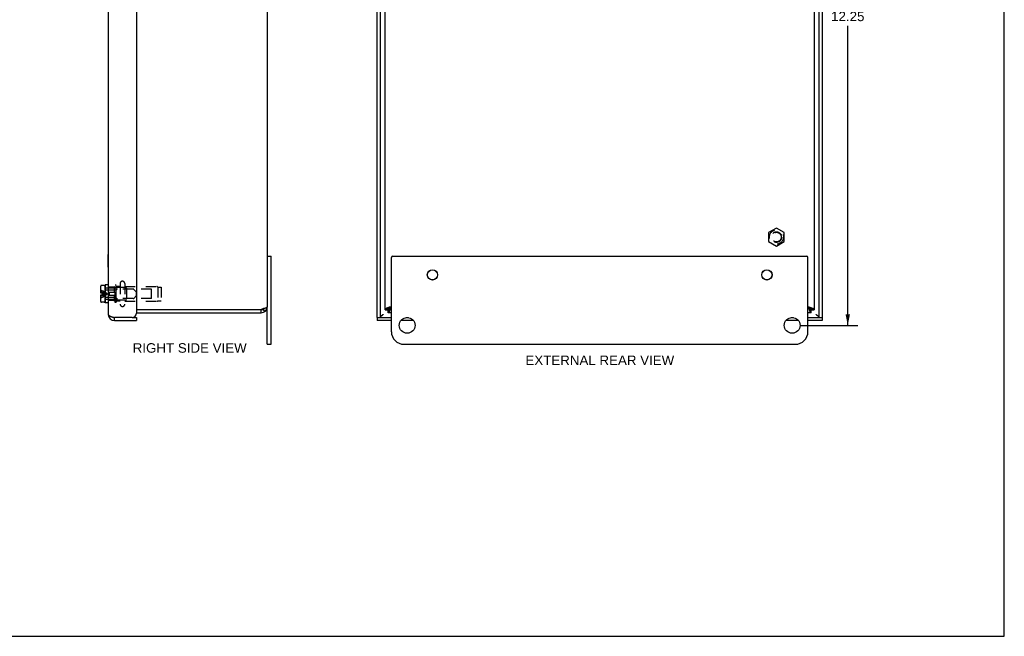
# Model space of a CAD drawing. Header units: inches. Extents: x 0 to 37.8, y 0 to 24.4.
# Tile 5 of 6: x 18.3 to 37.8, y 0 to 12.2. Entities that reach past the tile are written whole.
import ezdxf

# ---------------------------------------------------------------- set-up
doc = ezdxf.new("R2010")
doc.units = ezdxf.units.IN
doc.header["$LTSCALE"] = 2.077778
doc.header["$MEASUREMENT"] = 0
doc.linetypes.add('HIDDEN', pattern=[0.2, 0.1, -0.1])
doc.layers.get('0').update_dxf_attribs({"linetype": 'CONTINUOUS'})
for name, color, linetype in [('06___PRT_ALL_SURFS', 7, 'CONTINUOUS'), ('DEFAULT_2', 8, 'HIDDEN'), ('DIMENSIONS', 7, 'CONTINUOUS')]:
    doc.layers.add(name, color=color, linetype=linetype)
doc.styles.get("Standard").update_dxf_attribs({"font": 'arial.ttf'})
doc.dimstyles.new('DIMSTYLE_3', dxfattribs={"dimtxt": 0.188889, "dimasz": 0.222222, "dimexe": 0.09, "dimexo": 0.07, "dimgap": 0.0425, "dimtad": 0, "dimtih": 1, "dimtoh": 1, "dimzin": 4, "dimdsep": 46, "dimtxsty": 'Standard', "dimblk": '_FILLED', "dimblk1": '_FILLED', "dimblk2": '_FILLED', "dimcen": 0.09, "dimazin": 1, "dimtfac": 1, "dimtofl": 0, "dimtmove": 0, "dimatfit": 3, "dimldrblk": '_FILLED', "dimfxl": 0, "dimtolj": 1, "dimtzin": 4, "dimarcsym": 0})

# ---------------------------------------------------------------- blocks, each defined once
blk = doc.blocks.new('_FILLED')
at = {"color": 0, "linetype": 'ByBlock'}
blk.add_solid([(0, 0), (-1, 0.2), (-1, -0.2)], dxfattribs=at)
blk = doc.blocks.new('*D6')
at = {"layer": 'DIMENSIONS', "color": 2, "linetype": 'Continuous'}
for p, q in [((33.733, 18.413), (34.878, 18.413)), ((34.678, 18.413), (34.678, 12.477)), ((34.678, 6.163), (34.678, 12.099)), ((33.733, 6.163), (34.878, 6.163))]:
    blk.add_line(p, q, dxfattribs=at)
at = {"layer": 'DIMENSIONS', "color": 2, "linetype": 'Continuous', "xscale": 0.2222222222, "yscale": 0.2222222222, "zscale": 0.2222222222}
for p, rotation in [((34.678, 18.413), 90), ((34.678, 6.163), 270)]:
    blk.add_blockref('_FILLED', p, dxfattribs=dict(at, rotation=rotation))
at = {"layer": 'DIMENSIONS', "color": 2, "linetype": 'Continuous', "insert": (34.678, 12.382), "char_height": 0.1889, "width": 0.66006, "attachment_point": 2, "line_spacing_factor": 0.9}
blk.add_mtext('12.25', dxfattribs=at)

msp = doc.modelspace()

# ---------------------------------------------------------------- linework, layer by layer
at = {"color": 7, "linetype": 'Continuous'}
for p, q in [((37.7778, 0), (37.7778, 24.4444)), ((25.4186, 18.2591), (25.4186, 6.3166)), ((34.1111, 6.3166), (34.1111, 18.2591)), ((20.03, 7.5696), (20.034, 7.5696)), ((20.03, 7.3136), (20.03, 7.5696)), ((23.182, 7.5378), (23.257, 7.5378)), ((20.03, 7.3136), (20.034, 7.3136)), ((19.8835, 6.8043), (19.8835, 6.9398)), ((19.9515, 6.9548), (19.8985, 6.9548)), ((19.9665, 6.9398), (19.9665, 6.6358)), ((19.9715, 6.8608), (19.9665, 6.8608)), ((20.034, 6.9688), (19.9715, 6.9688)), ((19.9715, 6.9688), (19.9715, 6.6068)), ((19.9165, 6.8043), (19.8835, 6.8043)), ((19.8835, 6.7713), (19.9165, 6.7713)), ((19.8835, 6.6358), (19.8835, 6.7713)), ((19.9165, 6.7713), (19.9165, 6.8043)), ((19.9715, 6.7148), (19.9665, 6.7148)), ((19.9515, 6.6208), (19.8985, 6.6208)), ((20.034, 6.6068), (19.9715, 6.6068)), ((23.0583, 6.4128), (23.0583, 6.4728)), ((23.062, 6.4728), (23.0585, 6.4728)), ((23.062, 6.4128), (23.062, 6.4728)), ((23.1328, 6.436), (23.0974, 6.4844)), ((23.1325, 6.4968), (23.1066, 6.4968)), ((23.182, 5.7878), (23.182, 6.5328)), ((25.5148, 6.4777), (25.5748, 6.4777)), ((25.5148, 6.4728), (25.5807, 6.4728)), ((25.5377, 6.4968), (25.5863, 6.4968)), ((25.5745, 6.4128), (25.5745, 6.4728)), ((25.5796, 6.4128), (25.5796, 6.4728)), ((25.5988, 6.436), (25.5988, 6.4844)), ((25.6154, 6.5202), (25.6127, 6.5184)), ((25.6181, 6.522), (25.6154, 6.5202)), ((25.6208, 6.5238), (25.6181, 6.522)), ((25.6236, 6.5256), (25.6208, 6.5238)), ((25.6231, 6.5148), (25.6249, 6.5175)), ((25.6278, 6.5283), (25.6236, 6.5256)), ((25.6249, 6.5175), (25.6267, 6.5202)), ((25.6267, 6.5202), (25.6294, 6.5244)), ((25.6348, 6.5328), (25.6278, 6.5283)), ((25.6294, 6.5244), (25.6348, 6.5328)), ((33.8948, 6.5328), (33.9005, 6.5292)), ((33.8948, 6.5328), (33.8993, 6.5258)), ((33.8993, 6.5258), (33.902, 6.5216)), ((33.9005, 6.5292), (33.9033, 6.5274)), ((33.902, 6.5216), (33.9038, 6.5189)), ((33.9033, 6.5274), (33.9061, 6.5256)), ((33.9038, 6.5189), (33.9056, 6.5161)), ((33.9056, 6.5161), (33.9074, 6.5134)), ((33.9061, 6.5256), (33.9088, 6.5238)), ((33.9074, 6.5134), (33.9092, 6.5108)), ((33.9088, 6.5238), (33.9116, 6.522)), ((33.9116, 6.522), (33.9142, 6.5202)), ((33.9309, 6.436), (33.9309, 6.4844)), ((33.9919, 6.4968), (33.9434, 6.4968)), ((33.95, 6.4128), (33.95, 6.4728)), ((33.9548, 6.4787), (33.9548, 6.4728)), ((34.0148, 6.4777), (33.9548, 6.4777)), ((33.9551, 6.4128), (33.9551, 6.4728)), ((20.154, 6.2566), (20.154, 6.3166)), ((20.504, 6.3166), (20.594, 6.3166)), ((20.594, 6.3166), (20.594, 6.2566)), ((25.3586, 6.3166), (25.6398, 6.3166)), ((25.3586, 6.3166), (25.3586, 6.2566)), ((25.9259, 6.3166), (25.9787, 6.3166)), ((33.5509, 6.3166), (33.6037, 6.3166)), ((33.8898, 6.3166), (34.1711, 6.3166)), ((34.1711, 6.3166), (34.1711, 6.2566)), ((23.182, 5.7878), (23.257, 5.7878)), ((0, 0), (37.7778, 0))]:
    msp.add_line(p, q, dxfattribs=at)
at = {"color": 3, "linetype": 'Continuous'}
for p, q in [((20.034, 18.1991), (20.034, 6.3766)), ((20.594, 18.1691), (20.594, 6.4066)), ((25.3586, 6.3166), (25.3586, 18.2591)), ((34.1711, 18.2591), (34.1711, 6.3166)), ((23.182, 18.0428), (23.182, 6.5328)), ((25.5148, 6.4728), (25.5148, 18.1028)), ((34.0148, 18.1028), (34.0148, 6.4728)), ((23.257, 5.7878), (23.257, 7.5378)), ((25.6398, 6.0378), (25.6398, 7.5068)), ((25.6708, 7.5378), (33.8588, 7.5378)), ((33.8898, 6.0378), (33.8898, 7.5068)), ((23.0585, 6.4728), (20.594, 6.4728)), ((25.5784, 6.5141), (25.5746, 6.5127)), ((25.5823, 6.5155), (25.5784, 6.5141)), ((25.5862, 6.5169), (25.5823, 6.5155)), ((25.5902, 6.5183), (25.5862, 6.5169)), ((25.5943, 6.5197), (25.5902, 6.5183)), ((25.5984, 6.521), (25.5943, 6.5197)), ((25.6026, 6.5224), (25.5984, 6.521)), ((25.6089, 6.5245), (25.6026, 6.5224)), ((25.6175, 6.5273), (25.6089, 6.5245)), ((25.6161, 6.4766), (25.6175, 6.4804)), ((25.6175, 6.4804), (25.6189, 6.4844)), ((25.6189, 6.4844), (25.6202, 6.4884)), ((25.6202, 6.4884), (25.6216, 6.4924)), ((25.6216, 6.4924), (25.623, 6.4965)), ((25.623, 6.4965), (25.6244, 6.5007)), ((25.6244, 6.5007), (25.6265, 6.507)), ((25.6265, 6.507), (25.6293, 6.5155)), ((25.6293, 6.5155), (25.6348, 6.5328)), ((33.8948, 6.5328), (33.9057, 6.5294)), ((33.9031, 6.507), (33.9052, 6.5007)), ((33.9052, 6.5007), (33.9066, 6.4965)), ((33.9057, 6.5294), (33.9122, 6.5273)), ((33.9066, 6.4965), (33.908, 6.4924)), ((33.908, 6.4924), (33.9094, 6.4884)), ((33.9094, 6.4884), (33.9108, 6.4844)), ((33.9108, 6.4844), (33.9121, 6.4804)), ((33.9121, 6.4804), (33.9135, 6.4766)), ((33.9122, 6.5273), (33.9186, 6.5252)), ((33.9135, 6.4766), (33.9149, 6.4728)), ((33.9186, 6.5252), (33.9228, 6.5238)), ((33.9228, 6.5238), (33.927, 6.5224)), ((33.927, 6.5224), (33.9312, 6.521)), ((33.9374, 6.519), (33.9414, 6.5176)), ((33.9414, 6.5176), (33.9454, 6.5162)), ((33.9454, 6.5162), (33.9493, 6.5148)), ((20.504, 6.3166), (20.154, 6.3166)), ((20.154, 6.2566), (20.594, 6.2566)), ((20.594, 6.4128), (23.062, 6.4128)), ((25.6398, 6.2566), (25.3586, 6.2566)), ((25.6398, 6.4128), (25.5745, 6.4128)), ((26.0768, 6.2566), (25.8278, 6.2566)), ((33.7018, 6.2566), (33.4528, 6.2566)), ((33.9551, 6.4128), (33.8898, 6.4128)), ((34.1711, 6.2566), (33.8898, 6.2566)), ((25.8898, 5.7878), (33.6398, 5.7878))]:
    msp.add_line(p, q, dxfattribs=at)
for points in [[(23.062, 6.4777), (23.063, 6.4785), (23.064, 6.4793), (23.0651, 6.4802), (23.0662, 6.481), (23.0673, 6.4818), (23.0685, 6.4826), (23.0696, 6.4833), (23.0708, 6.4841), (23.0721, 6.4848), (23.0733, 6.4856), (23.0746, 6.4863), (23.0759, 6.487), (23.0772, 6.4876), (23.0785, 6.4883), (23.0798, 6.4889), (23.0812, 6.4896), (23.0826, 6.4902), (23.084, 6.4907), (23.0854, 6.4913), (23.0868, 6.4918), (23.0883, 6.4923), (23.0897, 6.4928), (23.0911, 6.4933), (23.0926, 6.4937), (23.0941, 6.4942), (23.0955, 6.4946), (23.097, 6.4949), (23.0985, 6.4953), (23.1, 6.4956), (23.1014, 6.4959), (23.1029, 6.4962), (23.1044, 6.4965), (23.1059, 6.4967), (23.1073, 6.4969), (23.1088, 6.4971), (23.1103, 6.4973), (23.1117, 6.4974), (23.1132, 6.4976), (23.1147, 6.4977), (23.1161, 6.4977), (23.1175, 6.4978), (23.1189, 6.4978), (23.12, 6.4978)], [(23.12, 6.4978), (23.1204, 6.4978), (23.1218, 6.4978), (23.1232, 6.4978), (23.1245, 6.4977), (23.1259, 6.4976), (23.1272, 6.4975), (23.1286, 6.4974), (23.1299, 6.4972), (23.1312, 6.497), (23.1325, 6.4968)], [(23.182, 6.5328), (23.182, 6.5321), (23.1819, 6.5314), (23.1818, 6.5307), (23.1817, 6.53), (23.1815, 6.5294), (23.1813, 6.5287), (23.181, 6.528), (23.1807, 6.5273), (23.1804, 6.5266), (23.18, 6.5259), (23.1796, 6.5252), (23.1792, 6.5245), (23.1787, 6.5238), (23.1781, 6.5231), (23.1776, 6.5224), (23.177, 6.5217), (23.1763, 6.521), (23.1757, 6.5204), (23.1749, 6.5197), (23.1742, 6.519), (23.1734, 6.5183), (23.1726, 6.5176), (23.1717, 6.5169), (23.1708, 6.5162), (23.1699, 6.5155), (23.1689, 6.5148), (23.1679, 6.5141), (23.1669, 6.5134), (23.1658, 6.5127), (23.1647, 6.512), (23.1635, 6.5113), (23.1624, 6.5107), (23.1612, 6.51), (23.1599, 6.5093), (23.1586, 6.5086), (23.1573, 6.5079), (23.156, 6.5072), (23.1546, 6.5065), (23.1532, 6.5058), (23.1518, 6.5051), (23.1503, 6.5044), (23.1489, 6.5037), (23.1473, 6.503), (23.1458, 6.5023), (23.1442, 6.5017), (23.1426, 6.501), (23.141, 6.5003), (23.1394, 6.4996), (23.1377, 6.4989), (23.136, 6.4982), (23.1343, 6.4975), (23.1325, 6.4968)], [(25.5148, 6.4777), (25.5148, 6.4785), (25.5148, 6.4793), (25.5149, 6.4802), (25.5149, 6.481), (25.5149, 6.4818), (25.515, 6.4826), (25.5151, 6.4833), (25.5151, 6.4841), (25.5152, 6.4848), (25.5153, 6.4856), (25.5155, 6.4863), (25.5156, 6.487), (25.5158, 6.4876), (25.516, 6.4883), (25.5161, 6.4889), (25.5164, 6.4896), (25.5166, 6.4902), (25.5168, 6.4907), (25.5171, 6.4913), (25.5174, 6.4918), (25.5177, 6.4923), (25.5181, 6.4928), (25.5184, 6.4933), (25.5188, 6.4937), (25.5192, 6.4942), (25.5196, 6.4946), (25.52, 6.4949), (25.5205, 6.4953), (25.521, 6.4956), (25.5215, 6.4959), (25.522, 6.4962), (25.5226, 6.4965), (25.5231, 6.4967), (25.5237, 6.4969), (25.5243, 6.4971), (25.525, 6.4973), (25.5256, 6.4974), (25.5263, 6.4976), (25.527, 6.4977), (25.5277, 6.4977), (25.5284, 6.4978), (25.5292, 6.4978), (25.5298, 6.4978)], [(25.5298, 6.4978), (25.53, 6.4978), (25.5308, 6.4978), (25.5316, 6.4978), (25.5324, 6.4977), (25.5332, 6.4976), (25.5341, 6.4975), (25.535, 6.4974), (25.5359, 6.4972), (25.5368, 6.497), (25.5377, 6.4968)], [(25.5746, 6.5127), (25.5727, 6.512), (25.5709, 6.5113), (25.569, 6.5107), (25.5672, 6.51), (25.5655, 6.5093), (25.5637, 6.5086), (25.5619, 6.5079), (25.5602, 6.5072), (25.5585, 6.5065), (25.5569, 6.5058), (25.5552, 6.5051), (25.5536, 6.5044), (25.552, 6.5037), (25.5505, 6.503), (25.5489, 6.5023), (25.5474, 6.5017), (25.546, 6.501), (25.5445, 6.5003), (25.5431, 6.4996), (25.5417, 6.4989), (25.5403, 6.4982), (25.539, 6.4975), (25.5377, 6.4968)], [(25.5988, 6.436), (25.5994, 6.4373), (25.6001, 6.4386), (25.6008, 6.4399), (25.6015, 6.4413), (25.6022, 6.4427), (25.6029, 6.4442), (25.6036, 6.4457), (25.6043, 6.4472), (25.605, 6.4487), (25.6057, 6.4503), (25.6064, 6.4518), (25.6071, 6.4535), (25.6078, 6.4551), (25.6085, 6.4568), (25.6092, 6.4585), (25.6098, 6.4602), (25.6105, 6.4619), (25.6112, 6.4637), (25.6119, 6.4654), (25.6126, 6.4672), (25.6133, 6.4691), (25.614, 6.4709), (25.6147, 6.4728), (25.6161, 6.4766)], [(25.5988, 6.436), (25.599, 6.435), (25.5992, 6.4341), (25.5993, 6.4332), (25.5995, 6.4323), (25.5996, 6.4314), (25.5997, 6.4306), (25.5997, 6.4297), (25.5998, 6.4289), (25.5998, 6.4281), (25.5998, 6.4278)], [(25.6348, 6.5328), (25.6326, 6.5321), (25.6175, 6.5273)], [(33.8948, 6.5328), (33.8955, 6.5306), (33.8997, 6.5177)], [(33.8997, 6.5177), (33.9004, 6.5155), (33.9031, 6.507)], [(33.9149, 6.4728), (33.9156, 6.4709), (33.9163, 6.4691), (33.917, 6.4672), (33.9177, 6.4654), (33.9184, 6.4637), (33.9191, 6.4619), (33.9198, 6.4602), (33.9205, 6.4585), (33.9212, 6.4568), (33.9219, 6.4551), (33.9225, 6.4535), (33.9232, 6.4518), (33.9239, 6.4503), (33.9246, 6.4487), (33.9253, 6.4472), (33.926, 6.4457), (33.9267, 6.4442), (33.9274, 6.4427), (33.9281, 6.4413), (33.9288, 6.4399), (33.9295, 6.4386), (33.9302, 6.4373), (33.9309, 6.436)], [(33.9298, 6.4278), (33.9298, 6.4281), (33.9298, 6.4289), (33.9299, 6.4297), (33.93, 6.4306), (33.93, 6.4314), (33.9302, 6.4323), (33.9303, 6.4332), (33.9305, 6.4341), (33.9307, 6.435), (33.9309, 6.436)], [(33.9312, 6.521), (33.9353, 6.5197), (33.9374, 6.519)], [(33.9493, 6.5148), (33.9531, 6.5134), (33.955, 6.5127), (33.9569, 6.512), (33.9587, 6.5113), (33.9606, 6.5107), (33.9624, 6.51), (33.9642, 6.5093), (33.9659, 6.5086), (33.9677, 6.5079), (33.9694, 6.5072), (33.9711, 6.5065), (33.9728, 6.5058), (33.9744, 6.5051), (33.976, 6.5044), (33.9776, 6.5037), (33.9792, 6.503), (33.9807, 6.5023), (33.9822, 6.5017), (33.9837, 6.501), (33.9851, 6.5003), (33.9865, 6.4996), (33.9879, 6.4989), (33.9893, 6.4982), (33.9906, 6.4975), (33.9919, 6.4968)], [(33.9919, 6.4968), (33.9928, 6.497), (33.9937, 6.4972), (33.9946, 6.4974), (33.9955, 6.4975), (33.9964, 6.4976), (33.9972, 6.4977), (33.9981, 6.4978), (33.9989, 6.4978), (33.9997, 6.4978), (33.9999, 6.4978)], [(33.9999, 6.4978), (34.0004, 6.4978), (34.0012, 6.4978), (34.0019, 6.4977), (34.0026, 6.4977), (34.0033, 6.4976), (34.004, 6.4974), (34.0047, 6.4973), (34.0053, 6.4971), (34.0059, 6.4969), (34.0065, 6.4967), (34.0071, 6.4965), (34.0076, 6.4962), (34.0081, 6.4959), (34.0086, 6.4956), (34.0091, 6.4953), (34.0096, 6.4949), (34.01, 6.4946), (34.0104, 6.4942), (34.0108, 6.4937), (34.0112, 6.4933), (34.0116, 6.4928), (34.0119, 6.4923), (34.0122, 6.4918), (34.0125, 6.4913), (34.0128, 6.4907), (34.013, 6.4902), (34.0133, 6.4896), (34.0135, 6.4889), (34.0137, 6.4883), (34.0138, 6.4876), (34.014, 6.487), (34.0142, 6.4863), (34.0143, 6.4856), (34.0144, 6.4848), (34.0145, 6.4841), (34.0146, 6.4833), (34.0146, 6.4826), (34.0147, 6.4818), (34.0147, 6.481), (34.0148, 6.4802), (34.0148, 6.4793), (34.0148, 6.4785), (34.0148, 6.4777)], [(20.034, 6.3766), (20.0342, 6.3746), (20.0346, 6.3726), (20.0355, 6.3706), (20.0366, 6.3686), (20.0381, 6.3666), (20.0399, 6.3646), (20.042, 6.3626), (20.0444, 6.3606), (20.0471, 6.3586), (20.0501, 6.3566), (20.0533, 6.3546), (20.0569, 6.3526), (20.0607, 6.3506), (20.0648, 6.3486), (20.0691, 6.3466), (20.0737, 6.3446), (20.0785, 6.3426), (20.0835, 6.3406), (20.0886, 6.3386), (20.094, 6.3366), (20.0995, 6.3346), (20.1052, 6.3326), (20.111, 6.3306), (20.1169, 6.3286)], [(20.1169, 6.3286), (20.1229, 6.3266), (20.129, 6.3246), (20.1352, 6.3226), (20.1414, 6.3206), (20.154, 6.3166)], [(25.5998, 6.4278), (25.5998, 6.4273), (25.5998, 6.4266), (25.5997, 6.4258), (25.5997, 6.4251), (25.5996, 6.4244), (25.5995, 6.4237), (25.5993, 6.4231), (25.5991, 6.4224), (25.599, 6.4218), (25.5987, 6.4212), (25.5985, 6.4206), (25.5982, 6.4201), (25.598, 6.4196), (25.5977, 6.419), (25.5973, 6.4186), (25.597, 6.4181), (25.5966, 6.4176), (25.5962, 6.4172), (25.5958, 6.4168), (25.5953, 6.4164), (25.5949, 6.4161), (25.5944, 6.4158), (25.5939, 6.4154), (25.5933, 6.4151), (25.5928, 6.4149), (25.5922, 6.4146), (25.5916, 6.4144), (25.591, 6.4142), (25.5903, 6.414), (25.5897, 6.4138), (25.589, 6.4136), (25.5883, 6.4135), (25.5876, 6.4134), (25.5869, 6.4132), (25.5861, 6.4131), (25.5854, 6.4131), (25.5846, 6.413), (25.5838, 6.4129), (25.583, 6.4129), (25.5822, 6.4129), (25.5813, 6.4128), (25.5805, 6.4128), (25.5796, 6.4128)], [(33.95, 6.4128), (33.9491, 6.4128), (33.9483, 6.4128), (33.9475, 6.4129), (33.9466, 6.4129), (33.9458, 6.4129), (33.945, 6.413), (33.9443, 6.4131), (33.9435, 6.4131), (33.9427, 6.4132), (33.942, 6.4134), (33.9413, 6.4135), (33.9406, 6.4136), (33.9399, 6.4138), (33.9393, 6.414), (33.9386, 6.4142), (33.938, 6.4144), (33.9374, 6.4146), (33.9368, 6.4149), (33.9363, 6.4151), (33.9358, 6.4154), (33.9352, 6.4158), (33.9348, 6.4161), (33.9343, 6.4164), (33.9338, 6.4168), (33.9334, 6.4172), (33.933, 6.4176), (33.9326, 6.4181), (33.9323, 6.4186), (33.932, 6.419), (33.9317, 6.4196), (33.9314, 6.4201), (33.9311, 6.4206), (33.9309, 6.4212), (33.9307, 6.4218), (33.9305, 6.4224), (33.9303, 6.4231), (33.9302, 6.4237), (33.9301, 6.4244), (33.93, 6.4251), (33.9299, 6.4258), (33.9298, 6.4266), (33.9298, 6.4273), (33.9298, 6.4278)]]:
    msp.add_lwpolyline(points, dxfattribs=at)
at = {"color": 7, "linetype": 'Continuous'}
for points in [[(25.5748, 6.4728), (25.5748, 6.4787), (25.5748, 6.4796), (25.5748, 6.4806), (25.5749, 6.4815), (25.5749, 6.4824), (25.5749, 6.4833), (25.575, 6.4841), (25.575, 6.4849), (25.5751, 6.4857), (25.5752, 6.4864), (25.5752, 6.4871), (25.5753, 6.4878), (25.5754, 6.4885), (25.5755, 6.4891), (25.5756, 6.4897), (25.5757, 6.4903), (25.5758, 6.4908), (25.576, 6.4913), (25.5761, 6.4918), (25.5763, 6.4923), (25.5764, 6.4928), (25.5766, 6.4932), (25.5768, 6.4936), (25.5769, 6.494), (25.5771, 6.4944), (25.5773, 6.4947), (25.5775, 6.4951), (25.5777, 6.4954), (25.5779, 6.4956), (25.5781, 6.4959), (25.5784, 6.4962), (25.5786, 6.4964), (25.5788, 6.4966), (25.5791, 6.4968), (25.5791, 6.4968)], [(25.5807, 6.4728), (25.5817, 6.4728), (25.5826, 6.4728), (25.5835, 6.4729), (25.5844, 6.4729), (25.5853, 6.4729), (25.5861, 6.473), (25.5869, 6.473), (25.5877, 6.4731), (25.5885, 6.4732), (25.5892, 6.4732), (25.5898, 6.4733), (25.5905, 6.4734), (25.5911, 6.4735), (25.5917, 6.4736), (25.5923, 6.4737), (25.5929, 6.4739), (25.5934, 6.474), (25.5939, 6.4741), (25.5944, 6.4743), (25.5948, 6.4744), (25.5953, 6.4746), (25.5957, 6.4748), (25.5961, 6.475), (25.5964, 6.4751), (25.5968, 6.4753), (25.5971, 6.4755), (25.5974, 6.4757), (25.5977, 6.476), (25.598, 6.4762), (25.5982, 6.4764), (25.5984, 6.4766), (25.5986, 6.4769), (25.5988, 6.477)], [(25.6127, 6.5184), (25.6114, 6.5175), (25.6101, 6.5166), (25.6088, 6.5157), (25.6076, 6.5148), (25.6063, 6.5139), (25.6051, 6.513), (25.6039, 6.5121), (25.6027, 6.5112), (25.6015, 6.5103), (25.6003, 6.5094), (25.5992, 6.5085), (25.598, 6.5076), (25.5969, 6.5067), (25.5958, 6.5058), (25.5948, 6.5049), (25.5937, 6.504), (25.5927, 6.5031), (25.5917, 6.5022), (25.5907, 6.5013), (25.5898, 6.5004), (25.5889, 6.4995), (25.588, 6.4986), (25.5871, 6.4977), (25.5863, 6.4968)], [(25.5988, 6.4844), (25.5997, 6.4852), (25.6006, 6.4861), (25.6015, 6.487), (25.6024, 6.4879), (25.6033, 6.4889), (25.6042, 6.4898), (25.6051, 6.4908), (25.606, 6.4919), (25.6069, 6.4929), (25.6078, 6.494), (25.6087, 6.495), (25.6096, 6.4961), (25.6105, 6.4973), (25.6114, 6.4984), (25.6123, 6.4996), (25.6132, 6.5008), (25.6141, 6.502), (25.615, 6.5032), (25.6159, 6.5044), (25.6168, 6.5057), (25.6177, 6.5069), (25.6186, 6.5082), (25.6195, 6.5095), (25.6204, 6.5108), (25.6213, 6.5121), (25.6231, 6.5148)], [(33.9092, 6.5108), (33.9101, 6.5095), (33.911, 6.5082), (33.9119, 6.5069), (33.9128, 6.5057), (33.9137, 6.5044), (33.9146, 6.5032), (33.9155, 6.502), (33.9164, 6.5008), (33.9173, 6.4996), (33.9182, 6.4984), (33.9192, 6.4973), (33.9201, 6.4961), (33.921, 6.495), (33.9219, 6.494), (33.9228, 6.4929), (33.9237, 6.4919), (33.9246, 6.4908), (33.9255, 6.4898), (33.9264, 6.4889), (33.9273, 6.4879), (33.9282, 6.487), (33.9291, 6.4861), (33.93, 6.4852), (33.9309, 6.4844)], [(33.9142, 6.5202), (33.9169, 6.5184), (33.9182, 6.5175), (33.9195, 6.5166), (33.9208, 6.5157), (33.9221, 6.5148), (33.9233, 6.5139), (33.9245, 6.513), (33.9258, 6.5121), (33.927, 6.5112), (33.9281, 6.5103), (33.9293, 6.5094), (33.9305, 6.5085), (33.9316, 6.5076), (33.9327, 6.5067), (33.9338, 6.5058), (33.9348, 6.5049), (33.9359, 6.504), (33.9369, 6.5031), (33.9379, 6.5022), (33.9389, 6.5013), (33.9398, 6.5004), (33.9407, 6.4995), (33.9416, 6.4986), (33.9425, 6.4977), (33.9434, 6.4968)], [(33.9309, 6.477), (33.931, 6.4769), (33.9312, 6.4766), (33.9314, 6.4764), (33.9317, 6.4762), (33.9319, 6.476), (33.9322, 6.4757), (33.9325, 6.4755), (33.9329, 6.4753), (33.9332, 6.4751), (33.9336, 6.475), (33.934, 6.4748), (33.9344, 6.4746), (33.9348, 6.4744), (33.9352, 6.4743), (33.9357, 6.4741), (33.9362, 6.474), (33.9368, 6.4739), (33.9373, 6.4737), (33.9379, 6.4736), (33.9385, 6.4735), (33.9391, 6.4734), (33.9398, 6.4733), (33.9405, 6.4732), (33.9412, 6.4732), (33.9419, 6.4731), (33.9427, 6.473), (33.9435, 6.473), (33.9443, 6.4729), (33.9452, 6.4729), (33.9461, 6.4729), (33.947, 6.4728), (33.948, 6.4728), (33.949, 6.4728), (34.0148, 6.4728)], [(33.9505, 6.4968), (33.9505, 6.4968), (33.9508, 6.4966), (33.951, 6.4964), (33.9513, 6.4962), (33.9515, 6.4959), (33.9517, 6.4956), (33.9519, 6.4954), (33.9521, 6.4951), (33.9523, 6.4947), (33.9525, 6.4944), (33.9527, 6.494), (33.9529, 6.4936), (33.953, 6.4932), (33.9532, 6.4928), (33.9534, 6.4923), (33.9535, 6.4918), (33.9536, 6.4913), (33.9538, 6.4908), (33.9539, 6.4903), (33.954, 6.4897), (33.9541, 6.4891), (33.9542, 6.4885), (33.9543, 6.4878), (33.9544, 6.4871), (33.9545, 6.4864), (33.9545, 6.4857), (33.9546, 6.4849), (33.9546, 6.4841), (33.9547, 6.4833), (33.9547, 6.4824), (33.9548, 6.4815), (33.9548, 6.4806), (33.9548, 6.4796), (33.9548, 6.4787)], [(25.4309, 6.3415), (25.4287, 6.3391), (25.4266, 6.3366), (25.4248, 6.3341), (25.4231, 6.3316), (25.4218, 6.3291), (25.4206, 6.3266), (25.4197, 6.3241), (25.4191, 6.3215), (25.4187, 6.3191), (25.4186, 6.3166)], [(25.4786, 6.3766), (25.4746, 6.3734), (25.4706, 6.3703), (25.4666, 6.3672), (25.4626, 6.3641), (25.4586, 6.361), (25.4546, 6.358), (25.4506, 6.3551), (25.4465, 6.3522), (25.4426, 6.3493), (25.4386, 6.3466), (25.4346, 6.3439), (25.4309, 6.3415)], [(25.4786, 6.3766), (25.4747, 6.3741), (25.4708, 6.3716), (25.4669, 6.3691), (25.463, 6.3666), (25.4593, 6.3641), (25.4556, 6.3615), (25.452, 6.3591), (25.4486, 6.3566), (25.4452, 6.3541), (25.4421, 6.3516), (25.439, 6.3491), (25.4361, 6.3466), (25.4334, 6.3441), (25.4309, 6.3415)], [(34.0511, 6.3766), (34.055, 6.3741), (34.0589, 6.3716), (34.0628, 6.3691), (34.0666, 6.3666), (34.0704, 6.3641), (34.074, 6.3615), (34.0776, 6.3591), (34.0811, 6.3566), (34.0844, 6.3541), (34.0876, 6.3516), (34.0906, 6.3491), (34.0935, 6.3466), (34.0962, 6.3441), (34.0987, 6.3415)], [(34.0987, 6.3415), (34.0951, 6.3439), (34.0911, 6.3466), (34.0871, 6.3493), (34.0831, 6.3522), (34.0791, 6.3551), (34.0751, 6.358), (34.0711, 6.361), (34.0671, 6.3641), (34.0631, 6.3672), (34.0591, 6.3703), (34.0551, 6.3734), (34.0511, 6.3766)], [(34.0987, 6.3415), (34.101, 6.3391), (34.103, 6.3366), (34.1049, 6.3341), (34.1065, 6.3316), (34.1079, 6.3291), (34.109, 6.3266), (34.1099, 6.3241), (34.1106, 6.3215), (34.1109, 6.3191), (34.1111, 6.3166)]]:
    msp.add_lwpolyline(points, dxfattribs=at)
at = {"color": 3, "linetype": 'Continuous'}
for centre, radius in [((26.4523, 7.1628), 0.1015), ((26.4523, 7.1628), 0.1), ((33.0773, 7.1628), 0.1015), ((33.0773, 7.1628), 0.1), ((25.9523, 6.1628), 0.1562), ((33.5773, 6.1628), 0.1562)]:
    msp.add_circle(centre, radius, dxfattribs=at)
for centre, radius, start, end in [((25.6708, 7.5068), 0.031, 90, 180), ((33.8588, 7.5068), 0.031, 0, 90), ((23.1045, 6.4428), 0.055, 140.69801, 146.94427), ((23.062, 6.5328), 0.12, 270, 360), ((20.154, 6.3766), 0.12, 180, 270), ((20.504, 6.4066), 0.09, 270, 360), ((25.8898, 6.0378), 0.25, 180, 270), ((33.6398, 6.0378), 0.25, 270, 360)]:
    msp.add_arc(centre, radius, start, end, dxfattribs=at)
at = {"color": 7, "linetype": 'Continuous'}
for centre, radius, start, end in [((19.8985, 6.9398), 0.015, 90, 180), ((19.9515, 6.9398), 0.015, 0, 90), ((19.8985, 6.6358), 0.015, 180, 270), ((19.9515, 6.6358), 0.015, 270, 360), ((23.062, 6.5328), 0.06, 270, 323.12347), ((20.154, 6.3766), 0.06, 234.20266, 270)]:
    msp.add_arc(centre, radius, start, end, dxfattribs=at)
at = {"layer": '06___PRT_ALL_SURFS', "color": 7, "linetype": 'Continuous'}
for p, q in [((23.1824, 8.0929), (23.182, 8.0929)), ((23.1824, 8.0029), (23.182, 8.0029)), ((23.1824, 8.0929), (23.1824, 7.7327)), ((23.1824, 7.8227), (23.182, 7.8227)), ((23.1824, 7.7327), (23.182, 7.7327))]:
    msp.add_line(p, q, dxfattribs=at)
at = {"layer": '06___PRT_ALL_SURFS', "color": 8, "linetype": 'HIDDEN'}
for p, q in [((33.2648, 8.0929), (33.1088, 8.0029)), ((33.1088, 8.0029), (33.1088, 7.8227)), ((33.4208, 8.0029), (33.2648, 8.0929)), ((33.4208, 7.8227), (33.4208, 8.0029)), ((33.1088, 7.8227), (33.2648, 7.7327)), ((33.2648, 7.7327), (33.4208, 7.8227))]:
    msp.add_line(p, q, dxfattribs=at)
msp.add_circle((33.2648, 7.9128), 0.14, dxfattribs=at)
at = {"layer": 'DEFAULT_2', "color": 8, "linetype": 'HIDDEN'}
for p, q in [((20.1815, 6.8978), (19.9715, 6.8978)), ((20.1793, 6.8608), (19.9715, 6.8608)), ((20.159, 6.9178), (20.034, 6.9178)), ((20.1815, 6.9083), (20.159, 6.9308)), ((20.159, 6.8178), (20.159, 6.9308)), ((20.19, 6.9578), (20.172, 6.9578)), ((20.172, 6.6178), (20.172, 6.9578)), ((20.382, 6.9128), (20.172, 6.9128)), ((20.1815, 6.9083), (20.1815, 6.8178)), ((20.1899, 6.8652), (20.2021, 6.8774)), ((20.19, 6.6178), (20.19, 6.9578)), ((20.268, 6.9338), (20.2, 6.9338)), ((20.5263, 6.8818), (20.2127, 6.8818)), ((20.268, 6.9916), (20.268, 6.5841)), ((20.3605, 6.9916), (20.3605, 6.5841)), ((20.3605, 6.9338), (20.9936, 6.9338)), ((20.392, 6.9028), (20.392, 6.6728)), ((20.892, 6.8828), (20.392, 6.8828)), ((20.5935, 6.8208), (20.5369, 6.8774)), ((20.892, 6.6928), (20.892, 6.8828)), ((21.0115, 6.9228), (21.0805, 6.9228)), ((21.0115, 6.9228), (21.0115, 6.6528)), ((21.0805, 6.9228), (21.0805, 6.6528)), ((19.952, 6.7972), (19.9695, 6.7951)), ((19.952, 6.7784), (19.9695, 6.7806)), ((20.1793, 6.7148), (19.9715, 6.7148)), ((20.1815, 6.6778), (19.9715, 6.6778)), ((20.159, 6.6578), (20.034, 6.6578)), ((20.1815, 6.8178), (20.0515, 6.8178)), ((20.0515, 6.8178), (20.0515, 6.7578)), ((20.1815, 6.7578), (20.0515, 6.7578)), ((20.159, 6.6448), (20.159, 6.7578)), ((20.1815, 6.6673), (20.159, 6.6448)), ((20.382, 6.6628), (20.172, 6.6628)), ((20.1815, 6.7578), (20.1815, 6.6673)), ((20.1899, 6.7104), (20.2021, 6.6982)), ((20.268, 6.6418), (20.2, 6.6418)), ((20.5263, 6.6938), (20.2127, 6.6938)), ((20.3605, 6.6418), (20.9936, 6.6418)), ((20.892, 6.6928), (20.392, 6.6928)), ((20.5935, 6.7548), (20.5369, 6.6982)), ((20.5935, 6.7548), (20.5935, 6.8208)), ((21.0115, 6.6528), (21.0805, 6.6528)), ((20.19, 6.6178), (20.172, 6.6178))]:
    msp.add_line(p, q, dxfattribs=at)
for points in [[(19.8835, 6.8678), (19.9072, 6.8571), (19.9306, 6.8453), (19.9537, 6.8325)], [(19.8835, 6.8348), (19.9072, 6.8285), (19.9306, 6.8216), (19.9537, 6.814), (19.9763, 6.8059), (19.9986, 6.7972), (20.0205, 6.7878)], [(19.9537, 6.8325), (19.9763, 6.8186), (19.9986, 6.8037), (20.0205, 6.7878)], [(19.8835, 6.8155), (19.9072, 6.8118), (19.9306, 6.8077), (19.9537, 6.8033), (19.9763, 6.7985), (19.9986, 6.7933), (20.0205, 6.7878)], [(19.8835, 6.7408), (19.9072, 6.7471), (19.9306, 6.7541), (19.9537, 6.7616), (19.9763, 6.7697), (19.9986, 6.7785), (20.0205, 6.7878)], [(19.8835, 6.7601), (19.9072, 6.7639), (19.9306, 6.7679), (19.9537, 6.7724), (19.9763, 6.7772), (19.9986, 6.7823), (20.0205, 6.7878)], [(19.8835, 6.7078), (19.9072, 6.7186), (19.9306, 6.7303), (19.9537, 6.7432)], [(19.9165, 6.8012), (19.9344, 6.7993), (19.952, 6.7972)], [(19.9165, 6.7745), (19.9344, 6.7764), (19.952, 6.7784)], [(19.9537, 6.7432), (19.9763, 6.757), (19.9986, 6.7719), (20.0205, 6.7878)], [(19.9695, 6.7951), (19.9867, 6.7928), (20.0037, 6.7904), (20.0205, 6.7878)], [(19.9695, 6.7806), (19.9867, 6.7829), (20.0037, 6.7853), (20.0205, 6.7878)]]:
    msp.add_lwpolyline(points, dxfattribs=at)
for radius in [0.1405, 0.105, 0.095]:
    msp.add_circle((33.2648, 7.9128), radius, dxfattribs=at)
for centre, radius, start, end in [((20.3142, 6.9916), 0.0462, 0, 180), ((20.1793, 6.8758), 0.015, 270, 314.99994), ((20.2, 6.9438), 0.01, 180.00004, 270), ((20.2127, 6.8668), 0.015, 90, 134.99994), ((20.382, 6.9028), 0.01, 359.99996, 90), ((20.5263, 6.8668), 0.015, 45, 90), ((20.9936, 6.9138), 0.02, 26.74368, 90), ((20.1793, 6.6998), 0.015, 45.00006, 90), ((20.2, 6.6318), 0.01, 90, 179.99996), ((20.2127, 6.7088), 0.015, 225.00006, 270), ((20.382, 6.6728), 0.01, 270, 0.00004), ((20.5263, 6.7088), 0.015, 270, 315), ((20.9936, 6.6618), 0.02, 270, 333.25632), ((20.3142, 6.5841), 0.0462, 180, 360)]:
    msp.add_arc(centre, radius, start, end, dxfattribs=at)

# ---------------------------------------------------------------- texts
at = {"layer": 'DIMENSIONS', "color": 2, "linetype": 'Continuous', "char_height": 0.188889, "attachment_point": 2, "line_spacing_factor": 0.9}
for s, insert, width in [('RIGHT SIDE VIEW', (21.6461, 5.8098), 2.252623), ('EXTERNAL REAR VIEW', (29.7679, 5.5659), 2.940768)]:
    msp.add_mtext(s, dxfattribs=dict(at, insert=insert, width=width))

# ---------------------------------------------------------------- dimensions: what is measured, and where the dimension line sits
at = {"layer": 'DIMENSIONS', "color": 2, "linetype": 'Continuous'}
dim = msp.add_linear_dim(base=(34.6782, 6.1628), p1=(33.6629, 18.4128), p2=(33.6629, 6.1628), angle=270, dimstyle='DIMSTYLE_3', dxfattribs=at)
dim.commit()
dim.dimension.update_dxf_attribs({"geometry": '*D6', "text_midpoint": (34.687, 12.2868), "dimtype": 160})

doc.saveas('drawing.dxf')
